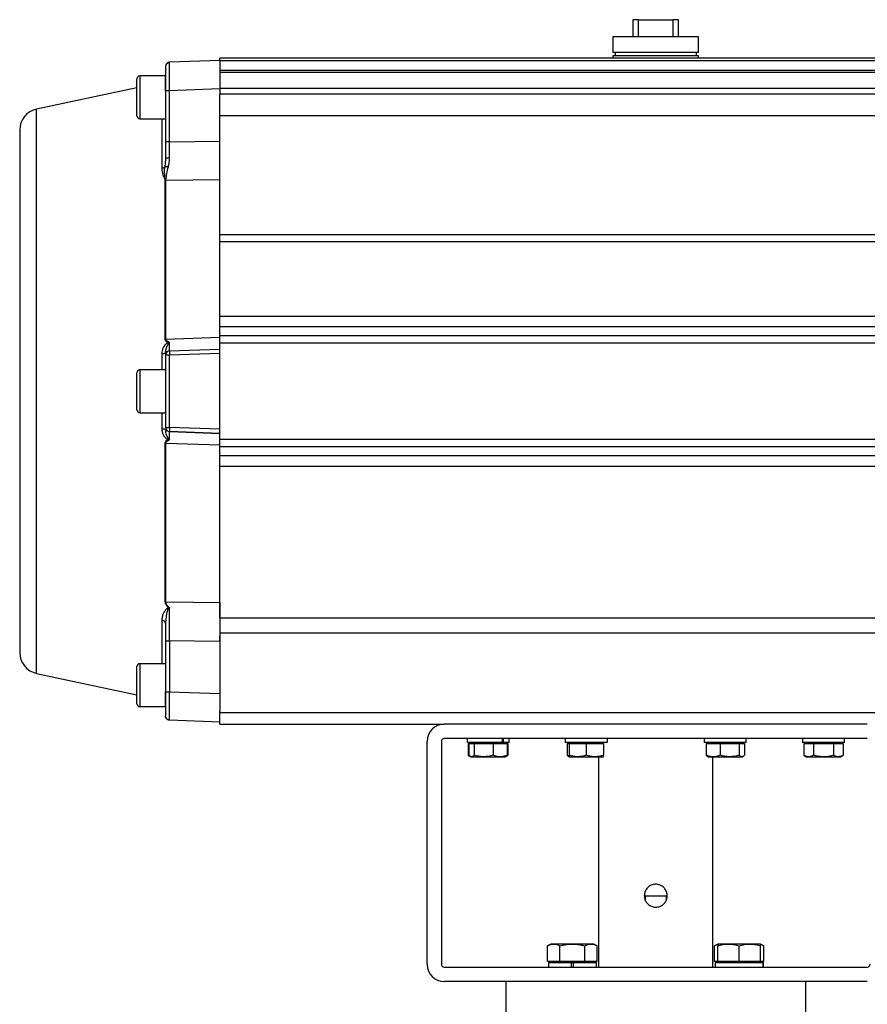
# Model space of a CAD drawing. Header units: millimetres. Extents: x 215 to 4583, y 301 to 4007.
# Tile 5 of 14: x 1377 to 1970, y 2267 to 2956. Entities that reach past the tile are written whole.
import ezdxf

# ---------------------------------------------------------------- set-up
doc = ezdxf.new("R2010")
doc.units = ezdxf.units.MM

msp = doc.modelspace()

# ---------------------------------------------------------------- linework, layer by layer
at = {"color": 7, "linetype": 'Continuous', "lineweight": 25}
for p, q in [((1806.49, 2955.84), (1806.49, 2943.84)), ((1810.49, 2955.84), (1806.49, 2955.84)), ((1810.49, 2943.84), (1810.49, 2955.84)), ((1810.49, 2955.84), (1834.49, 2955.84)), ((1834.49, 2955.84), (1834.49, 2943.84)), ((1838.49, 2955.84), (1834.49, 2955.84)), ((1838.49, 2943.84), (1838.49, 2955.84)), ((1792.49, 2943.84), (1792.49, 2932.84)), ((1852.49, 2943.84), (1792.49, 2943.84)), ((1852.49, 2932.84), (1852.49, 2943.84)), ((2127.49, 2928.84), (1517.49, 2928.84)), ((1517.49, 2927.38), (1517.49, 2928.84)), ((1852.49, 2932.84), (1792.49, 2932.84)), ((1792.49, 2930.64), (1792.49, 2928.84)), ((1852.49, 2930.64), (1792.49, 2930.64)), ((1793.99, 2932.84), (1793.99, 2930.64)), ((1850.99, 2930.64), (1850.99, 2932.84)), ((1852.49, 2928.84), (1852.49, 2930.64)), ((1479.59, 2923.65), (1479.49, 2923.12)), ((1479.49, 2923.12), (1479.49, 2922.8)), ((1479.67, 2923.84), (1479.54, 2923.65)), ((1482.37, 2925.73), (1482.39, 2926.12)), ((1517.49, 2927.34), (1482.39, 2926.12)), ((1517.49, 2927.38), (2127.49, 2927.38)), ((1517.49, 2927.34), (1517.49, 2927.38)), ((1517.49, 2927.34), (1517.49, 2907.36)), ((1459.49, 2901.53), (1459.49, 2914.53)), ((1479.49, 2916.53), (1461.49, 2916.53)), ((1479.49, 2906.14), (1479.49, 2916.53)), ((2127.49, 2920.31), (1517.49, 2920.31)), ((2127.49, 2918.84), (1517.49, 2918.84)), ((1459.49, 2908.25), (1389.36, 2893.3)), ((1517.49, 2908.01), (2127.49, 2908.01)), ((1459.49, 2888.53), (1459.49, 2901.53)), ((1479.49, 2906.13), (1479.49, 2870.44)), ((1479.59, 2906.13), (1479.49, 2906.13)), ((1517.49, 2907.36), (1482.39, 2906.13)), ((1482.39, 2870.44), (1482.39, 2906.13)), ((1517.49, 2907.36), (1517.49, 2903.84)), ((2127.49, 2903.84), (1517.49, 2903.84)), ((1517.49, 2888.84), (1517.49, 2903.84)), ((1517.49, 2888.84), (2127.49, 2888.84)), ((1517.49, 2805.32), (1517.49, 2888.84)), ((1461.49, 2886.53), (1479.49, 2886.53)), ((1482.39, 2870.44), (1517.49, 2870.92)), ((1479.49, 2858.29), (1479.05, 2852.77)), ((1479.54, 2858.47), (1479.48, 2857.56)), ((1479.23, 2843.17), (1479.27, 2843.71)), ((1479.23, 2843.17), (1479.75, 2843.21)), ((1479.79, 2843.71), (1479.27, 2843.71)), ((1517.49, 2843.79), (1479.75, 2843.21)), ((1479.75, 2843.21), (1479.79, 2843.71)), ((2127.49, 2805.32), (1517.49, 2805.32)), ((1517.49, 2800.51), (1517.49, 2805.32)), ((2127.49, 2800.51), (1517.49, 2800.51)), ((1517.49, 2748.42), (1517.49, 2800.51)), ((1517.49, 2748.42), (2127.49, 2748.42)), ((1517.49, 2740.98), (1517.49, 2748.42)), ((2127.49, 2740.98), (1517.49, 2740.98)), ((1517.49, 2734.57), (1517.49, 2740.98)), ((1479.23, 2732.33), (1479.75, 2732.34)), ((1479.75, 2732.34), (1517.49, 2733.61)), ((1480.89, 2729.75), (1482.37, 2729.93)), ((1481.38, 2728.75), (1482.37, 2729.93)), ((1517.49, 2729.65), (1517.49, 2734.57)), ((2127.49, 2734.57), (1517.49, 2734.57)), ((1517.49, 2729.65), (2127.49, 2729.65)), ((1517.49, 2662.04), (1517.49, 2729.65)), ((1479.42, 2722.57), (1479.49, 2722.62)), ((1479.68, 2723.25), (1479.49, 2721.23)), ((1482.39, 2724.12), (1517.49, 2725.35)), ((1517.49, 2722.35), (1482.39, 2721.12)), ((1479.49, 2721.12), (1479.49, 2670.57)), ((1482.39, 2670.57), (1482.39, 2721.12)), ((1459.49, 2695.84), (1459.49, 2708.84)), ((1479.49, 2710.84), (1461.49, 2710.84)), ((1459.49, 2682.84), (1459.49, 2695.84)), ((1461.49, 2680.84), (1479.49, 2680.84)), ((1479.49, 2669.07), (1479.41, 2669.13)), ((1479.49, 2670.57), (1479.49, 2670.57)), ((1479.73, 2667.66), (1479.61, 2668.38)), ((1517.49, 2669.34), (1482.39, 2670.57)), ((1517.49, 2666.35), (1482.39, 2667.57)), ((1482.39, 2667.57), (1517.49, 2666.34)), ((1482.39, 2667.57), (1482.39, 2667.57)), ((1482.37, 2661.76), (1480.89, 2661.94)), ((1481.38, 2662.94), (1482.37, 2661.76)), ((1517.49, 2657.12), (1517.49, 2662.04)), ((2127.49, 2662.04), (1517.49, 2662.04)), ((1479.23, 2659.36), (1479.75, 2659.35)), ((1517.49, 2658.08), (1479.75, 2659.35)), ((1517.49, 2657.12), (2127.49, 2657.12)), ((1517.49, 2650.71), (1517.49, 2657.12)), ((2127.49, 2650.71), (1517.49, 2650.71)), ((1517.49, 2643.27), (1517.49, 2650.71)), ((2127.49, 2643.27), (1517.49, 2643.27)), ((1517.49, 2537.37), (1517.49, 2643.27)), ((1517.49, 2547.9), (1517.49, 2643.27)), ((1479.75, 2548.48), (1517.49, 2547.9)), ((1517.49, 2537.37), (2127.49, 2537.37)), ((1479.49, 2533.4), (1479.41, 2533.74)), ((1479.6, 2534.52), (1479.49, 2533.4)), ((2127.49, 2526.47), (1517.49, 2526.47)), ((1517.49, 2520.77), (1517.49, 2524.38)), ((1479.49, 2521.25), (1479.49, 2485.56)), ((1517.49, 2520.77), (1482.39, 2521.25)), ((1482.39, 2521.25), (1482.39, 2485.56)), ((1517.49, 2520.77), (1517.49, 2484.33)), ((1459.49, 2490.16), (1459.49, 2503.16)), ((1479.49, 2505.16), (1461.49, 2505.16)), ((1389.36, 2498.39), (1459.49, 2483.43)), ((1459.49, 2477.16), (1459.49, 2490.16)), ((1479.49, 2485.56), (1479.59, 2485.56)), ((1479.49, 2475.16), (1479.49, 2485.5)), ((1482.39, 2485.56), (1517.49, 2484.33)), ((1517.49, 2484.33), (1517.49, 2471.69)), ((1461.49, 2475.16), (1479.49, 2475.16)), ((1461.49, 2475.16), (1479.49, 2475.16)), ((1479.49, 2468.89), (1479.49, 2468.57)), ((1479.54, 2468.05), (1479.67, 2467.85)), ((1517.49, 2470.84), (1517.49, 2471.69)), ((2127.49, 2470.84), (1517.49, 2470.84)), ((1517.49, 2462.84), (1517.49, 2470.84)), ((1482.37, 2465.96), (1482.39, 2465.57)), ((1482.39, 2465.57), (1482.37, 2465.95)), ((1517.49, 2464.34), (1482.39, 2465.57)), ((1517.49, 2464.34), (1482.39, 2465.57)), ((1482.39, 2465.57), (1482.39, 2465.57)), ((1517.49, 2462.84), (1674.49, 2462.84)), ((1970.49, 2462.84), (1674.49, 2462.84)), ((1970.49, 2452.84), (1674.49, 2452.84)), ((1690.46, 2452.84), (1690.46, 2450.04)), ((1715.05, 2452.84), (1715.05, 2450.04)), ((1716.04, 2450.04), (1716.04, 2452.84)), ((1719.86, 2450.04), (1719.86, 2452.84)), ((1759.19, 2452.84), (1759.19, 2450.04)), ((1788.57, 2452.84), (1788.57, 2450.04)), ((1856.39, 2452.84), (1856.39, 2450.04)), ((1885.79, 2450.04), (1885.79, 2452.84)), ((1925.12, 2452.84), (1925.12, 2450.04)), ((1954.52, 2450.04), (1954.52, 2452.84)), ((1662.49, 2294.84), (1662.49, 2450.84)), ((1672.49, 2450.84), (1672.49, 2294.84)), ((1715.05, 2450.04), (1690.46, 2450.04)), ((1691.3, 2449.24), (1691.3, 2441.12)), ((1691.3, 2449.24), (1691.77, 2449.24)), ((1691.77, 2449.24), (1691.77, 2441.12)), ((1691.77, 2449.24), (1695.36, 2449.24)), ((1694.16, 2450.04), (1694.16, 2449.24)), ((1695.36, 2449.24), (1695.36, 2441.12)), ((1695.36, 2449.24), (1708.74, 2449.24)), ((1708.74, 2449.24), (1708.74, 2441.12)), ((1708.74, 2449.24), (1718.54, 2449.24)), ((1715.05, 2450.04), (1716.04, 2450.04)), ((1719.86, 2450.04), (1716.04, 2450.04)), ((1716.16, 2449.24), (1716.16, 2450.04)), ((1718.54, 2449.24), (1719.01, 2449.24)), ((1718.54, 2449.24), (1718.54, 2441.12)), ((1719.01, 2449.24), (1719.01, 2441.12)), ((1788.57, 2450.04), (1759.19, 2450.04)), ((1760.51, 2449.24), (1760.51, 2441.12)), ((1760.51, 2449.24), (1761.89, 2449.24)), ((1761.89, 2449.24), (1761.89, 2441.12)), ((1761.89, 2449.24), (1773.89, 2449.24)), ((1762.89, 2450.04), (1762.89, 2449.24)), ((1773.89, 2449.24), (1773.89, 2441.12)), ((1773.89, 2449.24), (1785.89, 2449.24)), ((1784.89, 2449.24), (1784.89, 2450.04)), ((1785.89, 2449.24), (1785.89, 2441.12)), ((1885.79, 2450.04), (1856.39, 2450.04)), ((1857.71, 2449.24), (1857.71, 2441.12)), ((1857.71, 2449.24), (1867.51, 2449.24)), ((1860.09, 2450.04), (1860.09, 2449.24)), ((1867.51, 2449.24), (1867.51, 2441.12)), ((1867.51, 2449.24), (1880.89, 2449.24)), ((1880.89, 2449.24), (1880.89, 2441.12)), ((1880.89, 2449.24), (1884.48, 2449.24)), ((1882.09, 2449.24), (1882.09, 2450.04)), ((1884.48, 2449.24), (1884.48, 2441.12)), ((1954.52, 2450.04), (1925.12, 2450.04)), ((1925.97, 2449.24), (1925.97, 2441.12)), ((1925.97, 2449.24), (1932.9, 2449.24)), ((1928.82, 2450.04), (1928.82, 2449.24)), ((1932.9, 2449.24), (1932.9, 2441.12)), ((1932.9, 2449.24), (1946.75, 2449.24)), ((1946.75, 2449.24), (1946.75, 2441.12)), ((1946.75, 2449.24), (1953.68, 2449.24)), ((1950.82, 2449.24), (1950.82, 2450.04)), ((1953.68, 2449.24), (1953.68, 2441.12)), ((1691.3, 2441.12), (1692.66, 2440.33)), ((1692.28, 2440.66), (1691.3, 2441.12)), ((1692.72, 2440.3), (1693.16, 2440.04)), ((1693.16, 2440.04), (1693.57, 2440.04)), ((1693.57, 2440.04), (1702.05, 2440.04)), ((1702.05, 2440.04), (1713.64, 2440.04)), ((1713.64, 2440.04), (1717.16, 2440.04)), ((1717.16, 2440.04), (1717.6, 2440.3)), ((1717.6, 2440.3), (1719.01, 2441.12)), ((1719.01, 2441.12), (1718.05, 2440.67)), ((1761.89, 2440.74), (1760.51, 2441.12)), ((1761.46, 2440.29), (1761.89, 2440.04)), ((1761.89, 2440.04), (1767.89, 2440.04)), ((1767.89, 2440.04), (1779.89, 2440.04)), ((1779.89, 2440.04), (1785.89, 2440.04)), ((1782.49, 2440.04), (1782.49, 2292.84)), ((1858.66, 2440.29), (1859.09, 2440.04)), ((1859.09, 2440.04), (1862.61, 2440.04)), ((1862.49, 2292.84), (1862.49, 2440.04)), ((1862.61, 2440.04), (1874.2, 2440.04)), ((1874.2, 2440.04), (1882.68, 2440.04)), ((1882.68, 2440.04), (1883.09, 2440.04)), ((1883.09, 2440.04), (1883.53, 2440.29)), ((1925.97, 2441.12), (1927.82, 2440.04)), ((1927.82, 2440.04), (1929.43, 2440.04)), ((1929.43, 2440.04), (1939.82, 2440.04)), ((1939.82, 2440.04), (1950.22, 2440.04)), ((1950.22, 2440.04), (1951.82, 2440.04)), ((1951.82, 2440.04), (1953.68, 2441.12)), ((1814.49, 2342.84), (1815.09, 2342.84)), ((1815.09, 2342.84), (1829.89, 2342.84)), ((1815.09, 2342.84), (1815.09, 2340.07)), ((1829.89, 2340.1), (1829.89, 2342.84)), ((1829.89, 2342.84), (1830.49, 2342.84)), ((1814.49, 2341.34), (1815.09, 2341.34)), ((1829.89, 2341.34), (1830.49, 2341.34)), ((1749.15, 2309.04), (1746.83, 2307.7)), ((1751.16, 2309.04), (1749.15, 2309.04)), ((1764.15, 2309.04), (1751.16, 2309.04)), ((1777.15, 2309.04), (1764.15, 2309.04)), ((1779.15, 2309.04), (1777.15, 2309.04)), ((1781.48, 2307.7), (1779.15, 2309.04)), ((1865.83, 2309.04), (1863.51, 2307.7)), ((1873.33, 2309.04), (1865.83, 2309.04)), ((1888.33, 2309.04), (1873.33, 2309.04)), ((1895.83, 2309.04), (1888.33, 2309.04)), ((1898.15, 2307.7), (1895.83, 2309.04)), ((1746.83, 2296.84), (1746.83, 2307.7)), ((1755.49, 2296.84), (1755.49, 2307.7)), ((1772.81, 2296.84), (1772.81, 2307.7)), ((1781.48, 2296.84), (1781.48, 2307.7)), ((1863.51, 2296.84), (1863.51, 2307.7)), ((1865.83, 2296.84), (1865.83, 2307.7)), ((1880.83, 2296.84), (1880.83, 2307.7)), ((1895.83, 2296.84), (1895.83, 2307.7)), ((1898.15, 2296.84), (1898.15, 2307.7)), ((1755.49, 2296.84), (1746.83, 2296.84)), ((1747.35, 2296.04), (1747.35, 2292.84)), ((1747.35, 2296.04), (1763.35, 2296.04)), ((1750.3, 2296.84), (1750.3, 2296.04)), ((1772.81, 2296.84), (1755.49, 2296.84)), ((1763.35, 2296.04), (1763.35, 2292.84)), ((1763.35, 2296.04), (1764.95, 2296.04)), ((1764.95, 2292.84), (1764.95, 2296.04)), ((1764.95, 2296.04), (1780.95, 2296.04)), ((1781.48, 2296.84), (1772.81, 2296.84)), ((1778, 2296.04), (1778, 2296.84)), ((1780.95, 2292.84), (1780.95, 2296.04)), ((1865.83, 2296.84), (1863.51, 2296.84)), ((1864.03, 2296.04), (1864.03, 2292.84)), ((1864.03, 2296.04), (1897.61, 2296.04)), ((1880.83, 2296.84), (1865.83, 2296.84)), ((1866.98, 2296.84), (1866.98, 2296.04)), ((1895.83, 2296.84), (1880.83, 2296.84)), ((1894.68, 2296.04), (1894.68, 2296.84)), ((1898.15, 2296.84), (1895.83, 2296.84)), ((1897.61, 2296.04), (1897.61, 2292.84)), ((1897.61, 2296.04), (1897.63, 2296.04)), ((1897.63, 2292.84), (1897.63, 2296.04)), ((1674.49, 2292.84), (1970.49, 2292.84)), ((1768.41, 2282.84), (1674.49, 2282.84)), ((1717.49, 2282.84), (1717.49, 2250.84)), ((1876.57, 2282.84), (1768.41, 2282.84)), ((1970.49, 2282.84), (1876.57, 2282.84)), ((1927.49, 2250.84), (1927.49, 2282.84))]:
    msp.add_line(p, q, dxfattribs=at)
at = {"color": 8, "linetype": 'Continuous', "lineweight": 25}
for p, q in [((1461.49, 2916.53), (1461.49, 2901.53)), ((1461.49, 2901.53), (1461.49, 2886.53)), ((1389.36, 2498.39), (1389.36, 2893.3)), ((1477.12, 2851.78), (1477.12, 2886.53)), ((1477.12, 2710.84), (1477.12, 2722.26)), ((1461.49, 2710.84), (1461.49, 2695.84)), ((1461.49, 2695.84), (1461.49, 2680.84)), ((1477.12, 2669.43), (1477.12, 2680.84)), ((1477.12, 2505.16), (1477.12, 2535.58)), ((1461.49, 2505.16), (1461.49, 2490.16)), ((1461.49, 2490.16), (1461.49, 2475.16)), ((1479.59, 2468.05), (1479.49, 2468.57))]:
    msp.add_line(p, q, dxfattribs=at)
at = {"color": 7, "linetype": 'Continuous', "lineweight": 25, "flags": 128}
for points in [[(1479.54, 2912.06), (1479.51, 2912.17), (1479.49, 2912.33)], [(1482.39, 2870.44), (1481.82, 2870.44), (1481.27, 2870.44), (1480.77, 2870.44), (1480.33, 2870.44), (1479.97, 2870.44), (1479.71, 2870.44), (1479.55, 2870.44), (1479.49, 2870.44)], [(1479.75, 2732.34), (1479.75, 2741.13), (1479.75, 2749.85), (1479.75, 2758.48), (1479.75, 2766.99), (1479.75, 2775.39), (1479.75, 2783.65), (1479.75, 2791.76), (1479.75, 2799.71), (1479.75, 2807.48), (1479.75, 2815.06), (1479.75, 2822.43), (1479.75, 2829.59), (1479.75, 2836.52), (1479.75, 2843.21)], [(1482.39, 2721.12), (1481.82, 2721.12), (1481.27, 2721.12), (1480.77, 2721.12), (1480.33, 2721.12), (1479.97, 2721.12), (1479.71, 2721.12), (1479.55, 2721.12), (1479.49, 2721.12)], [(1479.49, 2670.57), (1479.55, 2670.57), (1479.71, 2670.57), (1479.97, 2670.57), (1480.33, 2670.57), (1480.77, 2670.57), (1481.27, 2670.57), (1481.82, 2670.57), (1482.39, 2670.57)], [(1479.75, 2548.48), (1479.75, 2555.17), (1479.75, 2562.1), (1479.75, 2569.26), (1479.75, 2576.63), (1479.75, 2584.21), (1479.75, 2591.98), (1479.75, 2599.93), (1479.75, 2608.04), (1479.75, 2616.3), (1479.75, 2624.7), (1479.75, 2633.21), (1479.75, 2641.84), (1479.75, 2650.56), (1479.75, 2659.35)], [(1479.49, 2479.36), (1479.51, 2479.52), (1479.52, 2479.59)]]:
    msp.add_lwpolyline(points, dxfattribs=at)
at = {"color": 7, "linetype": 'Continuous', "lineweight": 25}
for centre, radius, start, end in [((1461.49, 2914.53), 2, 90, 180), ((1392.49, 2878.63), 15, 102.03496, 180), ((1461.49, 2888.53), 2, 180, 270), ((1482.49, 2721.12), 3, 92, 180), ((1503.89, 2722.62), 21.56, 176.01287, 183.98713), ((1461.49, 2708.84), 2, 90, 180), ((1461.49, 2682.84), 2, 180, 270), ((1482.49, 2670.57), 3, 180, 268), ((1479.86, 2552.83), 4.35, 261.77269, 268.6563), ((1392.49, 2513.06), 15, 180, 257.96504), ((1461.49, 2503.16), 2, 90, 180), ((1461.49, 2477.16), 2, 180, 270), ((1461.49, 2477.16), 2, 180, 270), ((1674.49, 2450.84), 12, 90, 180), ((1674.49, 2450.84), 2, 90, 180), ((1674.49, 2294.84), 12, 180, 270), ((1674.49, 2294.84), 2, 180, 270), ((1970.49, 2294.84), 2, 270, 0)]:
    msp.add_arc(centre, radius, start, end, dxfattribs=at)
for points, knots in [([(1479.49, 2922.78), (1479.5, 2922.69), (1479.51, 2922.5), (1479.63, 2921.66), (1479.69, 2921.23)], [0, 0, 0, 0, 0.4922048, 1, 1, 1, 1]), ([(1479.49, 2922.78), (1479.49, 2922.73), (1479.49, 2922.69), (1479.54, 2922.31), (1479.54, 2922.3)], [0, 0, 0, 0, 0.975411, 1, 1, 1, 1]), ([(1479.54, 2922.37), (1479.54, 2921.95), (1479.54, 2921.12), (1479.54, 2919.39), (1479.54, 2917.41), (1479.54, 2915.25), (1479.54, 2912.98), (1479.54, 2909.97), (1479.54, 2907.65), (1479.54, 2906.13)], [0, 0, 0, 0, 0.143272, 0.281333, 0.414159, 0.5418, 0.664226, 0.781455, 1, 1, 1, 1]), ([(1479.54, 2922.35), (1479.54, 2921.98), (1479.54, 2921.25), (1479.54, 2919.73), (1479.54, 2917.93), (1479.54, 2915.86), (1479.54, 2913.89), (1479.54, 2912.56), (1479.54, 2912.06)], [0, 0, 0, 0, 0.178177, 0.356353, 0.534483, 0.712624, 0.890761, 1, 1, 1, 1]), ([(1482.39, 2926.12), (1482, 2926.06), (1481.24, 2925.95), (1480.29, 2925.25), (1479.7, 2924.43), (1479.62, 2923.85), (1479.59, 2923.64)], [0, 0, 0, 0, 0.282888, 0.565776, 0.848664, 1, 1, 1, 1]), ([(1482.39, 2925.75), (1482.12, 2925.72), (1481.55, 2925.65), (1480.76, 2925.25), (1480.08, 2924.65), (1479.82, 2924.11), (1479.69, 2923.84)], [0, 0, 0, 0, 0.234276, 0.485735, 0.744666, 1, 1, 1, 1]), ([(1377.49, 2878.63), (1377.49, 2878.54), (1377.49, 2878.36), (1377.49, 2876.83), (1377.49, 2874.33), (1377.49, 2870.7), (1377.49, 2866.21), (1377.49, 2861.04), (1377.49, 2855.38), (1377.49, 2848.93), (1377.49, 2841.73), (1377.49, 2833.8), (1377.49, 2825.2), (1377.49, 2815.98), (1377.49, 2806.22), (1377.49, 2795.98), (1377.49, 2785.36), (1377.49, 2774.42), (1377.49, 2762.52), (1377.49, 2749.72), (1377.49, 2736.1), (1377.49, 2722.52), (1377.49, 2709.11), (1377.49, 2700.23), (1377.49, 2695.84)], [0, 0, 0, 0, 0.04582, 0.092803, 0.140878, 0.189965, 0.239974, 0.282514, 0.325404, 0.368618, 0.41229, 0.456093, 0.5, 0.543906, 0.587708, 0.631382, 0.674595, 0.717484, 0.760026, 0.810034, 0.85912, 0.907196, 0.954179, 1, 1, 1, 1]), ([(1479.49, 2870.44), (1479.49, 2868.38), (1479.49, 2864.27), (1479.49, 2860.28), (1479.49, 2858.29)], [0, 0, 0, 0, 0.50001, 1, 1, 1, 1]), ([(1482.38, 2859.13), (1482.38, 2860.99), (1482.38, 2864.7), (1482.38, 2868.52), (1482.39, 2870.44)], [0, 0, 0, 0, 0.499998, 1, 1, 1, 1]), ([(1479.27, 2843.71), (1479.24, 2844.06), (1479.16, 2844.82), (1479.02, 2846.12), (1478.92, 2847.61), (1478.86, 2849.26), (1478.87, 2850.97), (1478.99, 2852.17), (1479.05, 2852.77)], [0, 0, 0, 0, 0.122243, 0.265599, 0.448662, 0.621421, 0.808383, 1, 1, 1, 1]), ([(1479.05, 2852.77), (1479.19, 2852.83), (1479.46, 2852.96), (1480.06, 2853.05), (1480.75, 2853.06), (1481.25, 2852.99), (1481.5, 2852.95)], [0, 0, 0, 0, 0.24587, 0.5, 0.75413, 1, 1, 1, 1]), ([(1482.38, 2859.13), (1482.01, 2859.12), (1481.25, 2859.09), (1480.28, 2858.89), (1479.61, 2858.61), (1479.53, 2858.39), (1479.49, 2858.29)], [0, 0, 0, 0, 0.240585, 0.5, 0.759415, 1, 1, 1, 1]), ([(1479.79, 2843.71), (1479.79, 2843.71), (1479.79, 2843.71), (1479.79, 2843.71), (1479.8, 2843.73), (1479.81, 2843.78), (1480.02, 2845.16), (1480.42, 2848.1), (1481.13, 2851.31), (1481.5, 2852.95)], [0, 0, 0, 0, 0.0000422, 0.0003769, 0.0013084, 0.0048351, 0.0185396, 0.4960049, 1, 1, 1, 1]), ([(1481.5, 2852.95), (1481.74, 2853.95), (1482.22, 2855.94), (1482.33, 2858.07), (1482.38, 2859.13)], [0, 0, 0, 0, 0.500493, 1, 1, 1, 1]), ([(1479.27, 2843.71), (1478.9, 2844.61), (1478.16, 2846.38), (1477.31, 2849.05), (1477.18, 2850.87), (1477.12, 2851.78)], [0, 0, 0, 0, 0.340088, 0.670952, 1, 1, 1, 1]), ([(1479.23, 2732.33), (1479.23, 2737.46), (1479.23, 2747.72), (1479.23, 2762.79), (1479.23, 2777.52), (1479.23, 2791.82), (1479.23, 2805.62), (1479.23, 2818.83), (1479.23, 2831.46), (1479.23, 2839.27), (1479.23, 2843.17)], [0, 0, 0, 0, 0.125, 0.25, 0.375, 0.5, 0.625, 0.75, 0.875, 1, 1, 1, 1]), ([(1477.12, 2722.26), (1477.17, 2722.98), (1477.28, 2724.42), (1477.99, 2726.31), (1478.91, 2727.87), (1479.83, 2729.04), (1480.59, 2729.55), (1480.89, 2729.75)], [0, 0, 0, 0, 0.248694, 0.497822, 0.686013, 0.87363, 1, 1, 1, 1]), ([(1480.89, 2729.75), (1480.45, 2730.12), (1479.82, 2730.65), (1479.31, 2731.6), (1479.26, 2732.09), (1479.23, 2732.33)], [0, 0, 0, 0, 0.541329, 0.77873, 1, 1, 1, 1]), ([(1482.37, 2729.93), (1481.77, 2730.21), (1480.89, 2730.61), (1480.08, 2731.38), (1479.8, 2731.91), (1479.77, 2732.2), (1479.75, 2732.34)], [0, 0, 0, 0, 0.526547, 0.7725334, 0.8874409, 1, 1, 1, 1]), ([(1481.38, 2728.75), (1481.31, 2728.9), (1481.16, 2729.22), (1480.98, 2729.58), (1480.89, 2729.75)], [0, 0, 0, 0, 0.500004, 1, 1, 1, 1]), ([(1479.53, 2723.32), (1479.53, 2723.4), (1479.54, 2723.47), (1479.55, 2723.54), (1479.55, 2723.54)], [0, 0, 0, 0, 0.997013, 1, 1, 1, 1]), ([(1479.54, 2723.55), (1479.54, 2723.42), (1479.54, 2722.77), (1479.54, 2722.43), (1479.54, 2722.16)], [0, 0, 0, 0, 0.192786, 1, 1, 1, 1]), ([(1377.49, 2695.84), (1377.49, 2691.46), (1377.49, 2682.58), (1377.49, 2669.16), (1377.49, 2655.59), (1377.49, 2641.97), (1377.49, 2629.17), (1377.49, 2617.27), (1377.49, 2606.33), (1377.49, 2595.71), (1377.49, 2585.47), (1377.49, 2575.71), (1377.49, 2566.49), (1377.49, 2557.89), (1377.49, 2549.96), (1377.49, 2542.76), (1377.49, 2536.31), (1377.49, 2530.65), (1377.49, 2525.48), (1377.49, 2520.98), (1377.49, 2517.37), (1377.49, 2514.82), (1377.49, 2513.45), (1377.49, 2512.9), (1377.49, 2513.06), (1377.49, 2513.06)], [0, 0, 0, 0, 0.04582, 0.092802, 0.140878, 0.189965, 0.239973, 0.282514, 0.325403, 0.368617, 0.412289, 0.456091, 0.499999, 0.543904, 0.587707, 0.631381, 0.674593, 0.717482, 0.760024, 0.810031, 0.859118, 0.907193, 0.954176, 0.999997, 1, 1, 1, 1]), ([(1480.89, 2661.94), (1480.59, 2662.14), (1479.98, 2662.55), (1479.02, 2663.66), (1478.05, 2665.21), (1477.28, 2667.27), (1477.17, 2668.71), (1477.12, 2669.43)], [0, 0, 0, 0, 0.125988, 0.252029, 0.501783, 0.751273, 1, 1, 1, 1]), ([(1479.87, 2668.66), (1479.83, 2668.63), (1479.73, 2668.57), (1479.66, 2668.23), (1479.63, 2667.8), (1479.62, 2667.63)], [0, 0, 0, 0, 0.277897, 0.718427, 1, 1, 1, 1]), ([(1482.37, 2661.76), (1482.36, 2662.59), (1482.35, 2664.24), (1482.35, 2666.1), (1482.36, 2667.33), (1482.38, 2667.49), (1482.39, 2667.57)], [0, 0, 0, 0, 0.2502531, 0.5002477, 0.7498998, 1, 1, 1, 1]), ([(1479.23, 2659.36), (1479.26, 2659.6), (1479.31, 2660.09), (1479.81, 2661.04), (1480.45, 2661.57), (1480.89, 2661.94)], [0, 0, 0, 0, 0.2211423, 0.4561102, 1, 1, 1, 1]), ([(1479.75, 2659.35), (1479.77, 2659.49), (1479.79, 2659.78), (1480.08, 2660.31), (1480.89, 2661.08), (1481.77, 2661.48), (1482.37, 2661.76)], [0, 0, 0, 0, 0.1129308, 0.2274984, 0.4730355, 1, 1, 1, 1]), ([(1480.89, 2661.94), (1480.98, 2662.11), (1481.16, 2662.47), (1481.31, 2662.78), (1481.38, 2662.94)], [0, 0, 0, 0, 0.499996, 1, 1, 1, 1]), ([(1479.23, 2548.52), (1479.23, 2552.42), (1479.23, 2560.23), (1479.23, 2572.86), (1479.23, 2586.07), (1479.23, 2599.87), (1479.23, 2614.17), (1479.23, 2628.9), (1479.23, 2643.97), (1479.23, 2654.23), (1479.23, 2659.36)], [0, 0, 0, 0, 0.125, 0.25, 0.375, 0.5, 0.625, 0.75, 0.875, 1, 1, 1, 1]), ([(1477.12, 2535.58), (1477.18, 2536.39), (1477.29, 2538), (1477.97, 2539.94), (1478.7, 2541.44), (1479.37, 2542.52), (1480.01, 2543.35), (1480.62, 2543.89), (1481.04, 2544.16), (1481.36, 2544.24), (1481.48, 2544.26)], [0, 0, 0, 0, 0.249363, 0.498982, 0.623373, 0.747945, 0.873544, 0.922265, 0.971399, 1, 1, 1, 1]), ([(1481.48, 2544.26), (1480.99, 2544.88), (1479.91, 2546.23), (1479.47, 2547.72), (1479.23, 2548.52)], [0, 0, 0, 0, 0.45821, 1, 1, 1, 1]), ([(1482.38, 2544.24), (1481.7, 2544.89), (1480.69, 2545.86), (1479.88, 2547.35), (1479.8, 2548.1), (1479.75, 2548.48)], [0, 0, 0, 0, 0.504953, 0.752234, 1, 1, 1, 1]), ([(1481.48, 2544.26), (1481.6, 2544.26), (1481.89, 2544.24), (1482.2, 2544.24), (1482.38, 2544.24)], [0, 0, 0, 0, 0.388089, 1, 1, 1, 1]), ([(1481.48, 2544.26), (1481.52, 2544.2), (1481.58, 2544.06), (1481.64, 2543.92), (1481.68, 2543.84)], [0, 0, 0, 0, 0.500134, 1, 1, 1, 1]), ([(1482.38, 2544.24), (1482.37, 2544.23), (1482.27, 2544.19), (1482.05, 2544.02), (1481.83, 2543.92), (1481.68, 2543.84)], [0, 0, 0, 0, 0.0668765, 0.3672027, 1, 1, 1, 1]), ([(1482.39, 2521.25), (1482.38, 2523.3), (1482.38, 2527.37), (1482.38, 2533.35), (1482.38, 2539.07), (1482.38, 2542.52), (1482.38, 2544.24)], [0, 0, 0, 0, 0.250203, 0.499136, 0.750488, 1, 1, 1, 1]), ([(1517.49, 2547.9), (1517.49, 2546.83), (1517.49, 2544.69), (1517.49, 2540.41), (1517.49, 2534.97), (1517.49, 2529.33), (1517.49, 2524.55), (1517.49, 2522.03), (1517.49, 2520.77)], [0, 0, 0, 0, 0.141981, 0.2856423, 0.5130595, 0.7470737, 0.8729605, 1, 1, 1, 1]), ([(1479.49, 2533.4), (1479.49, 2531.41), (1479.49, 2527.43), (1479.49, 2523.32), (1479.49, 2521.25)], [0, 0, 0, 0, 0.498461, 1, 1, 1, 1]), ([(1479.54, 2485.56), (1479.54, 2484.69), (1479.54, 2482.96), (1479.54, 2480.42), (1479.54, 2478), (1479.54, 2475.74), (1479.54, 2473.69), (1479.54, 2471.91), (1479.54, 2470.41), (1479.54, 2469.69), (1479.54, 2469.33)], [0, 0, 0, 0, 0.125074, 0.250086, 0.375051, 0.50003, 0.625011, 0.749986, 0.874993, 1, 1, 1, 1]), ([(1479.68, 2470.46), (1479.62, 2470.03), (1479.51, 2469.19), (1479.5, 2469), (1479.49, 2468.91)], [0, 0, 0, 0, 0.507753, 1, 1, 1, 1]), ([(1482.39, 2465.57), (1482, 2465.63), (1481.24, 2465.74), (1480.29, 2466.44), (1479.7, 2467.26), (1479.62, 2467.84), (1479.59, 2468.05)], [0, 0, 0, 0, 0.282905, 0.56581, 0.848716, 1, 1, 1, 1]), ([(1479.68, 2467.86), (1479.81, 2467.59), (1480.07, 2467.05), (1480.75, 2466.45), (1481.53, 2466.04), (1482.09, 2465.97), (1482.37, 2465.94)], [0, 0, 0, 0, 0.255008, 0.513755, 0.76532, 1, 1, 1, 1]), ([(1480.35, 2466.47), (1480.66, 2466.23), (1481.29, 2465.75), (1482.01, 2465.89), (1482.37, 2465.96)], [0, 0, 0, 0, 0.500919, 1, 1, 1, 1]), ([(1693.57, 2440.04), (1693.52, 2440.05), (1693.2, 2440.05), (1692.6, 2440.29), (1692.05, 2440.84), (1691.77, 2441.12)], [0, 0, 0, 0, 0.070099, 0.530789, 1, 1, 1, 1]), ([(1695.36, 2441.12), (1695.07, 2440.82), (1694.48, 2440.21), (1693.87, 2440.1), (1693.57, 2440.04)], [0, 0, 0, 0, 0.495458, 1, 1, 1, 1]), ([(1702.05, 2440.04), (1701.89, 2440.05), (1700.69, 2440.05), (1698.43, 2440.29), (1696.39, 2440.84), (1695.36, 2441.12)], [0, 0, 0, 0, 0.070099, 0.530789, 1, 1, 1, 1]), ([(1708.74, 2441.12), (1707.66, 2440.82), (1705.46, 2440.21), (1703.2, 2440.1), (1702.05, 2440.04)], [0, 0, 0, 0, 0.495458, 1, 1, 1, 1]), ([(1713.64, 2440.04), (1713.24, 2440.06), (1711.58, 2440.11), (1709.97, 2440.68), (1708.74, 2441.12)], [0, 0, 0, 0, 0.244366, 1, 1, 1, 1]), ([(1718.54, 2441.12), (1718.18, 2440.98), (1717.2, 2440.6), (1715.57, 2440.15), (1714.29, 2440.08), (1713.64, 2440.04)], [0, 0, 0, 0, 0.226601, 0.6108209, 1, 1, 1, 1]), ([(1717.58, 2440.32), (1717.63, 2440.33), (1717.95, 2440.45), (1718.27, 2440.81), (1718.54, 2441.12)], [0, 0, 0, 0, 0.131941, 1, 1, 1, 1]), ([(1760.51, 2441.12), (1760.8, 2440.78), (1761.11, 2440.42), (1761.44, 2440.32), (1761.47, 2440.31)], [0, 0, 0, 0, 0.916236, 1, 1, 1, 1]), ([(1767.89, 2440.04), (1767.75, 2440.05), (1766.67, 2440.05), (1764.64, 2440.29), (1762.81, 2440.84), (1761.89, 2441.12)], [0, 0, 0, 0, 0.0700986, 0.5307888, 1, 1, 1, 1]), ([(1761.89, 2441.12), (1761.89, 2440.68), (1761.89, 2440.11), (1761.89, 2440.06), (1761.89, 2440.04)], [0, 0, 0, 0, 0.7556342, 1, 1, 1, 1]), ([(1773.89, 2441.12), (1772.92, 2440.82), (1770.95, 2440.21), (1768.92, 2440.1), (1767.89, 2440.04)], [0, 0, 0, 0, 0.495458, 1, 1, 1, 1]), ([(1779.89, 2440.04), (1779.75, 2440.05), (1778.67, 2440.05), (1776.64, 2440.29), (1774.81, 2440.84), (1773.89, 2441.12)], [0, 0, 0, 0, 0.070099, 0.530789, 1, 1, 1, 1]), ([(1785.89, 2441.12), (1784.92, 2440.82), (1782.95, 2440.21), (1780.92, 2440.1), (1779.89, 2440.04)], [0, 0, 0, 0, 0.495458, 1, 1, 1, 1]), ([(1785.89, 2440.04), (1785.89, 2440.06), (1785.89, 2440.11), (1785.89, 2440.68), (1785.89, 2441.12)], [0, 0, 0, 0, 0.244366, 1, 1, 1, 1]), ([(1862.61, 2440.04), (1861.97, 2440.08), (1860.69, 2440.15), (1859.05, 2440.6), (1858.07, 2440.98), (1857.71, 2441.12)], [0, 0, 0, 0, 0.3839, 0.7734, 1, 1, 1, 1]), ([(1857.71, 2441.12), (1858, 2440.78), (1858.31, 2440.42), (1858.64, 2440.32), (1858.67, 2440.31)], [0, 0, 0, 0, 0.916236, 1, 1, 1, 1]), ([(1867.51, 2441.12), (1866.28, 2440.68), (1864.67, 2440.11), (1863.01, 2440.06), (1862.61, 2440.04)], [0, 0, 0, 0, 0.7556342, 1, 1, 1, 1]), ([(1874.2, 2440.04), (1874.04, 2440.05), (1872.84, 2440.05), (1870.57, 2440.29), (1868.53, 2440.84), (1867.51, 2441.12)], [0, 0, 0, 0, 0.070099, 0.530789, 1, 1, 1, 1]), ([(1880.89, 2441.12), (1879.8, 2440.82), (1877.61, 2440.21), (1875.34, 2440.1), (1874.2, 2440.04)], [0, 0, 0, 0, 0.495458, 1, 1, 1, 1]), ([(1882.68, 2440.04), (1882.64, 2440.05), (1882.32, 2440.05), (1881.71, 2440.29), (1881.17, 2440.84), (1880.89, 2441.12)], [0, 0, 0, 0, 0.070099, 0.530789, 1, 1, 1, 1]), ([(1884.48, 2441.12), (1884.18, 2440.82), (1883.6, 2440.21), (1882.99, 2440.1), (1882.68, 2440.04)], [0, 0, 0, 0, 0.495458, 1, 1, 1, 1]), ([(1929.43, 2440.04), (1929.35, 2440.05), (1928.73, 2440.05), (1927.56, 2440.29), (1926.5, 2440.84), (1925.97, 2441.12)], [0, 0, 0, 0, 0.070099, 0.530789, 1, 1, 1, 1]), ([(1932.9, 2441.12), (1932.33, 2440.82), (1931.2, 2440.21), (1930.02, 2440.1), (1929.43, 2440.04)], [0, 0, 0, 0, 0.495458, 1, 1, 1, 1]), ([(1939.82, 2440.04), (1938.92, 2440.08), (1937.11, 2440.15), (1934.8, 2440.6), (1933.41, 2440.98), (1932.9, 2441.12)], [0, 0, 0, 0, 0.3839, 0.7734, 1, 1, 1, 1]), ([(1946.75, 2441.12), (1945.03, 2440.68), (1942.74, 2440.11), (1940.4, 2440.06), (1939.82, 2440.04)], [0, 0, 0, 0, 0.7556342, 1, 1, 1, 1]), ([(1950.22, 2440.04), (1950.13, 2440.05), (1949.51, 2440.05), (1948.34, 2440.29), (1947.28, 2440.84), (1946.75, 2441.12)], [0, 0, 0, 0, 0.070099, 0.530789, 1, 1, 1, 1]), ([(1953.68, 2441.12), (1953.12, 2440.82), (1951.98, 2440.21), (1950.81, 2440.1), (1950.22, 2440.04)], [0, 0, 0, 0, 0.495458, 1, 1, 1, 1]), ([(1814.49, 2342.84), (1814.58, 2343.73), (1814.75, 2345.51), (1816.1, 2347.89), (1818.1, 2349.71), (1820.62, 2350.78), (1823.35, 2350.95), (1825.95, 2350.22), (1828.17, 2348.69), (1829.78, 2346.49), (1830.58, 2343.87), (1830.46, 2341.16), (1829.48, 2338.65), (1827.72, 2336.59), (1825.36, 2335.21), (1822.67, 2334.69), (1819.99, 2335.09), (1817.59, 2336.33), (1815.73, 2338.29), (1814.66, 2340.59), (1814.54, 2342.17), (1814.49, 2342.84)], [0, 0, 0, 0, 0.0529539, 0.1058819, 0.15948, 0.2135358, 0.266874, 0.3194593, 0.3723842, 0.4262291, 0.4801785, 0.533203, 0.5857284, 0.6389442, 0.6929701, 0.7466758, 0.7994497, 0.8521123, 0.9056307, 0.9596983, 1, 1, 1, 1]), ([(1746.83, 2307.7), (1747.54, 2308.08), (1748.96, 2308.83), (1750.42, 2308.97), (1751.16, 2309.04)], [0, 0, 0, 0, 0.495458, 1, 1, 1, 1]), ([(1751.16, 2309.04), (1751.27, 2309.04), (1752.04, 2309.03), (1753.51, 2308.74), (1754.83, 2308.05), (1755.49, 2307.7)], [0, 0, 0, 0, 0.070104, 0.530791, 1, 1, 1, 1]), ([(1755.49, 2307.7), (1756.13, 2307.88), (1757.86, 2308.35), (1760.75, 2308.91), (1763.01, 2309), (1764.15, 2309.04)], [0, 0, 0, 0, 0.226601, 0.610821, 1, 1, 1, 1]), ([(1764.15, 2309.04), (1764.87, 2309.03), (1766.69, 2308.98), (1769.6, 2308.56), (1771.74, 2307.99), (1772.81, 2307.7)], [0, 0, 0, 0, 0.2441343, 0.6200134, 1, 1, 1, 1]), ([(1772.81, 2307.7), (1773.52, 2308.08), (1774.94, 2308.83), (1776.4, 2308.97), (1777.15, 2309.04)], [0, 0, 0, 0, 0.495458, 1, 1, 1, 1]), ([(1777.15, 2309.04), (1777.25, 2309.04), (1778.03, 2309.03), (1779.49, 2308.74), (1780.81, 2308.05), (1781.48, 2307.7)], [0, 0, 0, 0, 0.070104, 0.530791, 1, 1, 1, 1]), ([(1863.51, 2307.7), (1864.21, 2308.12), (1865, 2308.59), (1865.81, 2308.71), (1865.9, 2308.72)], [0, 0, 0, 0, 0.887647, 1, 1, 1, 1]), ([(1865.83, 2307.7), (1867.05, 2308.08), (1869.5, 2308.83), (1872.05, 2308.97), (1873.33, 2309.04)], [0, 0, 0, 0, 0.495458, 1, 1, 1, 1]), ([(1865.83, 2309.04), (1865.83, 2309), (1865.83, 2308.91), (1865.83, 2308.35), (1865.83, 2307.88), (1865.83, 2307.7)], [0, 0, 0, 0, 0.3839, 0.7734, 1, 1, 1, 1]), ([(1873.33, 2309.04), (1873.51, 2309.04), (1874.85, 2309.03), (1877.39, 2308.74), (1879.67, 2308.05), (1880.83, 2307.7)], [0, 0, 0, 0, 0.0701037, 0.5307915, 1, 1, 1, 1]), ([(1880.83, 2307.7), (1882.05, 2308.08), (1884.5, 2308.83), (1887.05, 2308.97), (1888.33, 2309.04)], [0, 0, 0, 0, 0.495458, 1, 1, 1, 1]), ([(1888.33, 2309.04), (1888.51, 2309.04), (1889.85, 2309.03), (1892.39, 2308.74), (1894.67, 2308.05), (1895.83, 2307.7)], [0, 0, 0, 0, 0.070104, 0.530791, 1, 1, 1, 1]), ([(1895.76, 2308.71), (1895.89, 2308.69), (1896.7, 2308.55), (1897.48, 2308.09), (1898.15, 2307.7)], [0, 0, 0, 0, 0.154887, 1, 1, 1, 1]), ([(1895.83, 2307.7), (1895.83, 2307.88), (1895.83, 2308.35), (1895.83, 2308.91), (1895.83, 2309), (1895.83, 2309.04)], [0, 0, 0, 0, 0.226601, 0.610821, 1, 1, 1, 1])]:
    msp.add_open_spline(points, degree=3, knots=knots, dxfattribs=at)
at = {"color": 8, "linetype": 'Continuous', "lineweight": 25}
for points, knots in [([(1482.39, 2906.13), (1482.38, 2907.47), (1482.37, 2910.09), (1482.35, 2913.86), (1482.34, 2917.32), (1482.34, 2920.35), (1482.34, 2922.87), (1482.35, 2924.64), (1482.36, 2925.6), (1482.37, 2925.73), (1482.37, 2925.73)], [0, 0, 0, 0, 0.145562, 0.28485, 0.428168, 0.569634, 0.711102, 0.854418, 0.993702, 1, 1, 1, 1]), ([(1482.39, 2906.13), (1482, 2906.13), (1481.24, 2906.13), (1480.29, 2906.13), (1479.7, 2906.13), (1479.62, 2906.13), (1479.59, 2906.13)], [0, 0, 0, 0, 0.282424, 0.564848, 0.847271, 1, 1, 1, 1]), ([(1479.55, 2723.54), (1479.59, 2723.86), (1479.66, 2724.32), (1479.8, 2724.91), (1479.9, 2725.31), (1480.02, 2725.72), (1480.17, 2726.18), (1480.35, 2726.69), (1480.58, 2727.29), (1480.87, 2728), (1481.2, 2728.49), (1481.38, 2728.75)], [0, 0, 0, 0, 0.1766093, 0.2606055, 0.3339316, 0.4034922, 0.4957039, 0.5986129, 0.6946687, 0.8404539, 1, 1, 1, 1]), ([(1482.37, 2724.52), (1482.36, 2724.86), (1482.35, 2725.55), (1482.35, 2727.46), (1482.36, 2729.11), (1482.37, 2729.93)], [0, 0, 0, 0, 0.332904, 0.666264, 1, 1, 1, 1]), ([(1481.38, 2662.94), (1481.09, 2663.44), (1480.5, 2664.45), (1479.94, 2666.04), (1479.8, 2667.13), (1479.73, 2667.66)], [0, 0, 0, 0, 0.3264565, 0.6716917, 1, 1, 1, 1]), ([(1481.68, 2543.84), (1481.61, 2543.79), (1481.24, 2543.5), (1480.98, 2542.69), (1480.45, 2541.14), (1479.85, 2538.45), (1479.69, 2536.01), (1479.6, 2534.52)], [0, 0, 0, 0, 0.025939, 0.140714, 0.26555, 0.553154, 1, 1, 1, 1]), ([(1479.33, 2534.08), (1479.33, 2534.1), (1479.27, 2534.37), (1478.85, 2534.82), (1478.1, 2535.35), (1477.44, 2535.5), (1477.12, 2535.58)], [0, 0, 0, 0, 0.0267635, 0.3511757, 0.6755878, 1, 1, 1, 1]), ([(1479.59, 2485.56), (1479.62, 2485.56), (1479.7, 2485.56), (1480.29, 2485.56), (1481.24, 2485.56), (1482, 2485.56), (1482.39, 2485.56)], [0, 0, 0, 0, 0.153568, 0.435712, 0.717856, 1, 1, 1, 1]), ([(1482.37, 2465.95), (1482.37, 2465.96), (1482.36, 2466.09), (1482.35, 2467.05), (1482.34, 2468.82), (1482.34, 2471.34), (1482.34, 2474.37), (1482.35, 2477.83), (1482.37, 2481.6), (1482.38, 2484.22), (1482.39, 2485.56)], [0, 0, 0, 0, 0.0063236, 0.1456031, 0.2889174, 0.4303801, 0.5718446, 0.7151571, 0.8544375, 1, 1, 1, 1])]:
    msp.add_open_spline(points, degree=3, knots=knots, dxfattribs=at)
at = {"color": 7, "linetype": 'Continuous', "lineweight": 25}
for points in [[(1479.05, 2852.77), (1478.93, 2852.65), (1478.7, 2852.41), (1478.23, 2852.12), (1477.7, 2851.9), (1477.31, 2851.82), (1477.12, 2851.78)], [(1482.39, 2670.57), (1482.37, 2670.18), (1482.35, 2669.39), (1482.34, 2668.4), (1482.35, 2667.71), (1482.37, 2667.62), (1482.39, 2667.57)], [(1479.49, 2521.25), (1479.53, 2521.25), (1479.62, 2521.25), (1480.28, 2521.25), (1481.24, 2521.25), (1482, 2521.25), (1482.39, 2521.25)], [(1482.39, 2465.57), (1482, 2465.63), (1481.24, 2465.74), (1480.28, 2466.44), (1479.62, 2467.41), (1479.53, 2468.18), (1479.49, 2468.57)]]:
    msp.add_open_spline(points, degree=3, dxfattribs=at)
at = {"color": 8, "linetype": 'Continuous', "lineweight": 25}
for points in [[(1477.12, 2722.26), (1477.44, 2722.27), (1478.09, 2722.3), (1478.88, 2722.38), (1479.17, 2722.46), (1479.32, 2722.5)], [(1479.32, 2669.19), (1479.17, 2669.23), (1478.88, 2669.31), (1478.09, 2669.39), (1477.44, 2669.42), (1477.12, 2669.43)]]:
    msp.add_open_spline(points, degree=3, dxfattribs=at)

doc.saveas('drawing.dxf')
